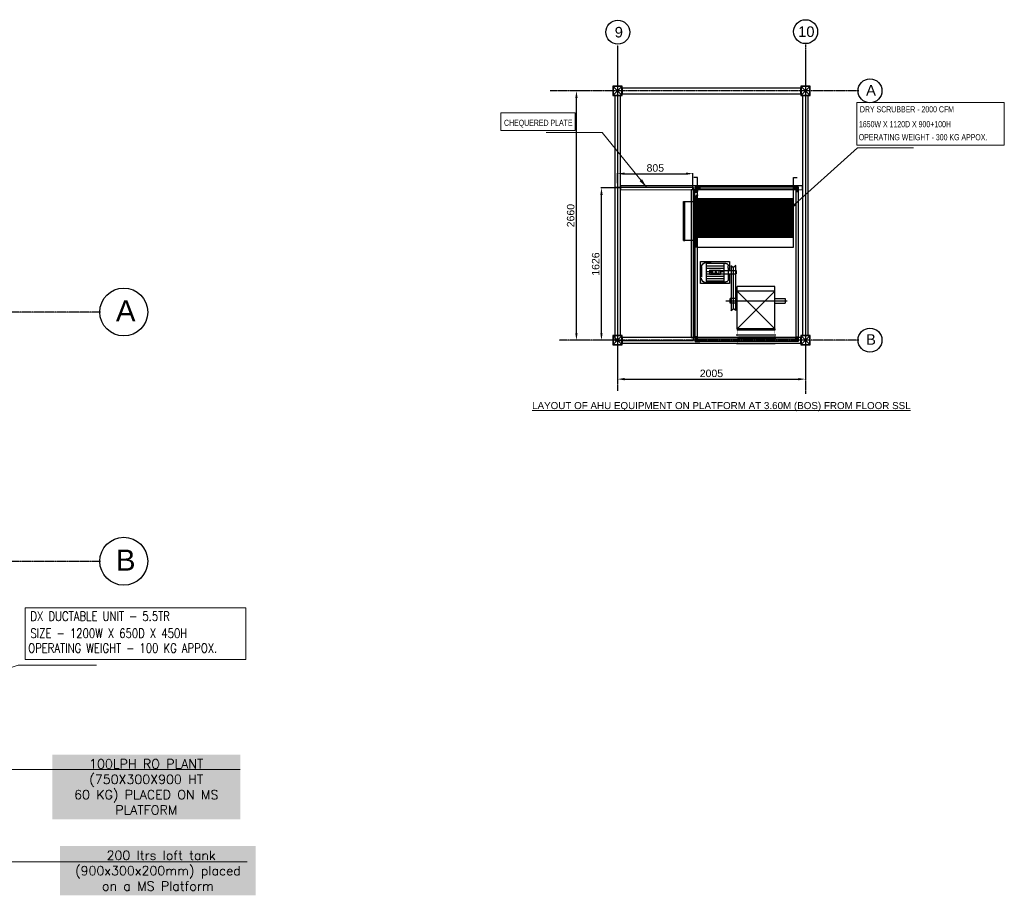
# Model space of a CAD drawing. Header units: millimetres. Extents: x -106827 to 92813, y -35754 to 7831.
# Tile 6 of 150: x -91325 to -80818, y -2242 to 7103. Entities that reach past the tile are written whole.
import ezdxf

# ---------------------------------------------------------------- set-up
doc = ezdxf.new("R2010")
doc.units = ezdxf.units.MM
doc.header["$PDMODE"] = 35
doc.linetypes.add('CENTER2', pattern=[1.125, 0.75, -0.125, 0.125, -0.125])
for name, color, linetype, lineweight in [('2020 HVAC EXHAUST AIR DUCT TEXT', 1, 'Continuous', 13), ('2020 HVAC FRESH AIR GRILLE & DUCT TEXT', 150, 'Continuous', 9), ('2020 HVAC-EQUIPMENT', 20, 'Continuous', 25), ('TEXT', 7, 'Continuous', 5)]:
    doc.layers.add(name, color=color, linetype=linetype, lineweight=lineweight)
doc.layers.add('DIM', color=1, linetype='Continuous')
doc.styles.add('Annotative', font='verdana.ttf')
doc.styles.add('ARIAL', font='arial.ttf')
doc.styles.add('C-ARIAL', font='arial.ttf')
doc.styles.add('HVAC', font='simplex.shx', dxfattribs={"height": 8})
doc.styles.add('ROMANS', font='ARIALN.TTF', dxfattribs={"width": 0.75})
doc.styles.get("Standard").update_dxf_attribs({"font": 'ARIALN.TTF'})
doc.dimstyles.new('S-20', dxfattribs={"dimtxt": 80, "dimasz": 75, "dimexe": 5, "dimexo": 5, "dimgap": 20, "dimtad": 1, "dimdec": 0, "dimzin": 0, "dimdsep": 46, "dimtxsty": 'ARIAL', "dimcen": 0.09, "dimdle": 100, "dimclrd": 8, "dimclre": 8, "dimclrt": 6, "dimadec": 0, "dimazin": 0, "dimtfac": 1, "dimtdec": 0, "dimtofl": 0, "dimtmove": 0, "dimatfit": 3, "dimfxl": 1, "dimtolj": 1, "dimtzin": 0, "dimlwd": -1, "dimarcsym": 0})
doc.dimstyles.new('TFS-Dim', dxfattribs={"dimtxt": 120, "dimasz": 40, "dimexe": 25, "dimexo": 25, "dimgap": 4.5, "dimtad": 1, "dimdec": 0, "dimzin": 0, "dimdsep": 46, "dimtxsty": 'Standard', "dimblk": 'ARCHTICK', "dimcen": 0.09, "dimdle": 2, "dimclrd": 256, "dimclre": 8, "dimadec": 0, "dimazin": 0, "dimtfac": 1, "dimtdec": 0, "dimtofl": 0, "dimtmove": 1, "dimatfit": 3, "dimfxl": 1, "dimtolj": 1, "dimtzin": 0, "dimlwd": -1, "dimlwe": -1, "dimarcsym": 0})

# ---------------------------------------------------------------- blocks, each defined once
blk = doc.blocks.new('_ArchTick')
at = {"color": 0, "linetype": 'ByBlock', "const_width": 0.15}
blk.add_lwpolyline([(-0.5, -0.5), (0.5, 0.5)], dxfattribs=at)
blk = doc.blocks.new('*D594')
at = {"color": 8, "lineweight": -2, "ltscale": 10}
for p, q in [((-84945, 3372), (-84945, 3262)), ((-82941, 3372), (-82941, 3262))]:
    blk.add_line(p, q, dxfattribs=at)
at = {"color": 8, "ltscale": 10}
blk.add_line((-84870, 3267), (-83016, 3267), dxfattribs=at)
at = {"color": 8}
for points in [[(-84870, 3279), (-84870, 3254), (-84945, 3267)], [(-83016, 3254), (-83016, 3279), (-82941, 3267)]]:
    blk.add_solid(points, dxfattribs=at)
at = {"layer": 'Defpoints', "color": 0}
for p in [(-84945, 3377), (-82941, 3377), (-82941, 3267)]:
    blk.add_point(p, dxfattribs=at)
at = {"color": 6, "insert": (-83943, 3328), "char_height": 80, "attachment_point": 5, "style": 'ARIAL'}
blk.add_mtext('\\A1;2005', dxfattribs=at)
blk = doc.blocks.new('*D595')
at = {"color": 8, "lineweight": -2, "ltscale": 10}
for p, q in [((-85301, 6342), (-85389, 6342)), ((-85301, 3682), (-85389, 3682))]:
    blk.add_line(p, q, dxfattribs=at)
at = {"color": 8, "ltscale": 10}
blk.add_line((-85384, 3757), (-85384, 6267), dxfattribs=at)
at = {"color": 8}
for points in [[(-85371, 6267), (-85396, 6267), (-85384, 6342)], [(-85396, 3757), (-85371, 3757), (-85384, 3682)]]:
    blk.add_solid(points, dxfattribs=at)
at = {"layer": 'Defpoints', "color": 0}
for p in [(-85384, 6342), (-85296, 6342), (-85296, 3682)]:
    blk.add_point(p, dxfattribs=at)
at = {"color": 6, "insert": (-85445, 5012), "char_height": 80, "attachment_point": 5, "rotation": 90, "style": 'ARIAL'}
blk.add_mtext('\\A1;2660', dxfattribs=at)
blk = doc.blocks.new('*D596')
at = {"color": 8, "lineweight": -2, "ltscale": 10}
for p, q in [((-84920, 5308), (-85122, 5308)), ((-85077, 3682), (-85122, 3682))]:
    blk.add_line(p, q, dxfattribs=at)
at = {"color": 8, "ltscale": 10}
blk.add_line((-85117, 3757), (-85117, 5233), dxfattribs=at)
at = {"color": 8}
for points in [[(-85104, 5233), (-85129, 5233), (-85117, 5308)], [(-85129, 3757), (-85104, 3757), (-85117, 3682)]]:
    blk.add_solid(points, dxfattribs=at)
at = {"layer": 'Defpoints', "color": 0}
for p in [(-85117, 5308), (-84915, 5308), (-85072, 3682)]:
    blk.add_point(p, dxfattribs=at)
at = {"color": 6, "insert": (-85178, 4495), "char_height": 80, "attachment_point": 5, "rotation": 90, "style": 'ARIAL'}
blk.add_mtext('\\A1;1626', dxfattribs=at)
blk = doc.blocks.new('*D597')
at = {"color": 8, "lineweight": -2, "ltscale": 10}
for p, q in [((-84945, 5359), (-84945, 5464)), ((-84140, 5293), (-84140, 5464))]:
    blk.add_line(p, q, dxfattribs=at)
at = {"color": 8, "ltscale": 10}
blk.add_line((-84870, 5459), (-84215, 5459), dxfattribs=at)
at = {"color": 8}
for points in [[(-84870, 5472), (-84870, 5447), (-84945, 5459)], [(-84215, 5447), (-84215, 5472), (-84140, 5459)]]:
    blk.add_solid(points, dxfattribs=at)
at = {"layer": 'Defpoints', "color": 0}
for p in [(-84140, 5459), (-84945, 5354), (-84140, 5288)]:
    blk.add_point(p, dxfattribs=at)
at = {"color": 6, "insert": (-84542, 5520), "char_height": 80, "attachment_point": 5, "style": 'ARIAL'}
blk.add_mtext('\\A1;805', dxfattribs=at)
blk = doc.blocks.new('A$C48B84A40')
at = {"layer": '2020 HVAC-EQUIPMENT'}
h = blk.add_hatch(color=8, dxfattribs=at)
h.dxf.hatch_style = 1
h.paths.add_polyline_path([(-25, -25), (-25, -50), (0, -50), (0, 0), (-50, 0), (-50, -25)])
at = {"layer": '2020 HVAC-EQUIPMENT', "color": 8}
for p, q in [((-50, 0), (0, 0)), ((-50, -25), (-50, 0)), ((0, 0), (0, -50)), ((-25, -25), (-50, -25)), ((-25, -50), (-25, -25)), ((0, -50), (-25, -50))]:
    blk.add_line(p, q, dxfattribs=at)
blk = doc.blocks.new('DS-3300')
at = {"layer": '2020 HVAC-EQUIPMENT'}
h = blk.add_hatch(dxfattribs=at)
h.set_pattern_fill('ANSI37', color=256, scale=98)
h.set_pattern_definition([(45, (4740.903, 42010.581), (-8.662058, 8.662058), []), (135, (4740.903, 42010.581), (-8.662058, -8.662058), [])])
h.paths.add_polyline_path([(26223, 42216), (26201, 42216), (26201, 41714), (26223, 41714)])
h = blk.add_hatch(dxfattribs=at)
h.set_pattern_fill('ANSI37', color=256, scale=98)
h.set_pattern_definition([(45, (5132.903, 42009.502), (-8.662058, 8.662058), []), (135, (5132.903, 42009.502), (-8.662058, -8.662058), [])])
h.paths.add_polyline_path([(26615, 42214), (26593, 42214), (26593, 41712), (26615, 41712)])
h = blk.add_hatch(dxfattribs=at)
h.set_pattern_fill('ANSI37', color=256, scale=98)
h.set_pattern_definition([(45, (4740.903, 41508.581), (-8.662058, 8.662058), []), (135, (4740.903, 41508.581), (-8.662058, -8.662058), [])])
h.paths.add_polyline_path([(26223, 41714), (26201, 41714), (26201, 41212), (26223, 41212)])
h = blk.add_hatch(dxfattribs=at)
h.set_pattern_fill('ANSI37', color=256, scale=98)
h.set_pattern_definition([(45, (5132.903, 41507.502), (-8.662058, 8.662058), []), (135, (5132.903, 41507.502), (-8.662058, -8.662058), [])])
h.paths.add_polyline_path([(26615, 41712), (26593, 41712), (26593, 41210), (26615, 41210)])
for p, q in [((26743, 42276), (25093, 42276)), ((25093, 42276), (25093, 41176)), ((26718, 42251), (25118, 42251)), ((25118, 42251), (25118, 41201)), ((26718, 41176), (26718, 42276)), ((26718, 41176), (26718, 42276)), ((26743, 41176), (26743, 42251)), ((26743, 41201), (26743, 42251)), ((26843, 42226), (26843, 42266)), ((25499, 42027), (25499, 42137)), ((25549, 42137), (25499, 42137)), ((25524, 41504), (25524, 42159)), ((25549, 42027), (25549, 42137)), ((26098, 41201), (26098, 42226)), ((26098, 42226), (26718, 42226)), ((26201, 42226), (26201, 41201)), ((26201, 42216), (26223, 42216)), ((26201, 42216), (26201, 41714)), ((26223, 42216), (26201, 42216)), ((26223, 42226), (26223, 41201)), ((26223, 42216), (26223, 42226)), ((26223, 41714), (26223, 42216)), ((26233, 42226), (26233, 41201)), ((26233, 42226), (26233, 42216)), ((26233, 42216), (26233, 41714)), ((26583, 42216), (26233, 42216)), ((26583, 42205), (26233, 42205)), ((26583, 42197), (26233, 42197)), ((26583, 42189), (26233, 42189)), ((26583, 42181), (26233, 42181)), ((26583, 42173), (26233, 42173)), ((26583, 42165), (26233, 42165)), ((26583, 42157), (26233, 42157)), ((26583, 42149), (26233, 42149)), ((26583, 42149), (26233, 42149)), ((26583, 42141), (26233, 42141)), ((26283, 42216), (26533, 42216)), ((26583, 42226), (26583, 41201)), ((26593, 42226), (26593, 41201)), ((26593, 42226), (26593, 42214)), ((26593, 42214), (26615, 42214)), ((26593, 42214), (26593, 41712)), ((26615, 42214), (26593, 42214)), ((26615, 42226), (26615, 41201)), ((26615, 42214), (26615, 42226)), ((26615, 41712), (26615, 42214)), ((26718, 42226), (26718, 41201)), ((26718, 42226), (26843, 42226)), ((25127, 42038), (25127, 41627)), ((25139, 42038), (25139, 41637)), ((25159, 42038), (25159, 41615)), ((26583, 42133), (26233, 42133)), ((26583, 42125), (26233, 42125)), ((26583, 42117), (26233, 42117)), ((26583, 42109), (26233, 42109)), ((26583, 42101), (26233, 42101)), ((26583, 42093), (26233, 42093)), ((26583, 42093), (26233, 42093)), ((26583, 42085), (26233, 42085)), ((26583, 42077), (26233, 42077)), ((26583, 42069), (26233, 42069)), ((26583, 42061), (26233, 42061)), ((26583, 42053), (26233, 42053)), ((26583, 42045), (26233, 42045)), ((26583, 42037), (26233, 42037)), ((26583, 42037), (26233, 42037)), ((26583, 42029), (26233, 42029)), ((25226, 42027), (25211, 42027)), ((25211, 42027), (25211, 41623)), ((25226, 42027), (25678, 42027)), ((25226, 42027), (25226, 41623)), ((25226, 42027), (25630, 41623)), ((25226, 41623), (25630, 42027)), ((25630, 42027), (25630, 41623)), ((25678, 42027), (25678, 41623)), ((26583, 42021), (26233, 42021)), ((26583, 42013), (26233, 42013)), ((26583, 42005), (26233, 42005)), ((26583, 41997), (26233, 41997)), ((26583, 41989), (26233, 41989)), ((26583, 41981), (26233, 41981)), ((26583, 41981), (26233, 41981)), ((26583, 41973), (26233, 41973)), ((26583, 41965), (26233, 41965)), ((26583, 41957), (26233, 41957)), ((26583, 41949), (26233, 41949)), ((26583, 41941), (26233, 41941)), ((26583, 41933), (26233, 41933)), ((26583, 41925), (26233, 41925)), ((26583, 41925), (26233, 41925)), ((26583, 41917), (26233, 41917)), ((26583, 41909), (26233, 41909)), ((26583, 41901), (26233, 41901)), ((26583, 41893), (26233, 41893)), ((26583, 41885), (26233, 41885)), ((26583, 41877), (26233, 41877)), ((26583, 41869), (26233, 41869)), ((26583, 41869), (26233, 41869)), ((26583, 41861), (26233, 41861)), ((26583, 41853), (26233, 41853)), ((26583, 41845), (26233, 41845)), ((26583, 41837), (26233, 41837)), ((26583, 41829), (26233, 41829)), ((26583, 41821), (26233, 41821)), ((26201, 41714), (26223, 41714)), ((26201, 41714), (26201, 41212)), ((26223, 41714), (26201, 41714)), ((26223, 41212), (26223, 41714)), ((26583, 41813), (26233, 41813)), ((26583, 41813), (26233, 41813)), ((26583, 41805), (26233, 41805)), ((26583, 41797), (26233, 41797)), ((26583, 41789), (26233, 41789)), ((26583, 41781), (26233, 41781)), ((26583, 41781), (26233, 41781)), ((26583, 41773), (26233, 41773)), ((26583, 41773), (26233, 41773)), ((26583, 41765), (26233, 41765)), ((26583, 41765), (26233, 41765)), ((26583, 41757), (26233, 41757)), ((26583, 41757), (26233, 41757)), ((26583, 41749), (26233, 41749)), ((26583, 41741), (26233, 41741)), ((26583, 41733), (26233, 41733)), ((26583, 41725), (26233, 41725)), ((26233, 41723), (26233, 41713)), ((26233, 41714), (26233, 41212)), ((26583, 41713), (26233, 41713)), ((26283, 41713), (26533, 41713)), ((25226, 41623), (25211, 41623)), ((25226, 41623), (25678, 41623)), ((25423, 41609), (25902, 41609)), ((25423, 41609), (25442, 41584)), ((25499, 41623), (25499, 41549)), ((25499, 41609), (25549, 41609)), ((25549, 41623), (25549, 41549)), ((25813, 41587), (25813, 41612)), ((25850, 41612), (25813, 41612)), ((25850, 41587), (25850, 41612)), ((25902, 41609), (25883, 41584)), ((26583, 41702), (26233, 41702)), ((26583, 41694), (26233, 41694)), ((26583, 41686), (26233, 41686)), ((26583, 41678), (26233, 41678)), ((26583, 41670), (26233, 41670)), ((26583, 41662), (26233, 41662)), ((26583, 41654), (26233, 41654)), ((26583, 41646), (26233, 41646)), ((26583, 41646), (26233, 41646)), ((26583, 41638), (26233, 41638)), ((26583, 41630), (26233, 41630)), ((26583, 41622), (26233, 41622)), ((26583, 41614), (26233, 41614)), ((26593, 41712), (26615, 41712)), ((26593, 41712), (26593, 41210)), ((26615, 41712), (26593, 41712)), ((26615, 41210), (26615, 41712)), ((25423, 41557), (25442, 41584)), ((25900, 41559), (25423, 41559)), ((25442, 41584), (25883, 41584)), ((25499, 41559), (25549, 41559)), ((25499, 41549), (25549, 41549)), ((25711, 41544), (25711, 41234)), ((25812, 41544), (25711, 41544)), ((25727, 41294), (25727, 41504)), ((25778, 41529), (25752, 41529)), ((25877, 41529), (25779, 41529)), ((25813, 41410), (25813, 41584)), ((25850, 41410), (25850, 41584)), ((25944, 41544), (25850, 41544)), ((25875, 41529), (25900, 41529)), ((25902, 41557), (25883, 41584)), ((25926, 41294), (25926, 41504)), ((25944, 41234), (25944, 41544)), ((26583, 41606), (26233, 41606)), ((26583, 41598), (26233, 41598)), ((26583, 41590), (26233, 41590)), ((26583, 41590), (26233, 41590)), ((26583, 41582), (26233, 41582)), ((26583, 41574), (26233, 41574)), ((26583, 41566), (26233, 41566)), ((26583, 41558), (26233, 41558)), ((26583, 41550), (26233, 41550)), ((26583, 41542), (26233, 41542)), ((26583, 41534), (26233, 41534)), ((26583, 41534), (26233, 41534)), ((26583, 41526), (26233, 41526)), ((26583, 41518), (26233, 41518)), ((26583, 41510), (26233, 41510)), ((25926, 41481), (25727, 41481)), ((25738, 41294), (25738, 41481)), ((25764, 41294), (25764, 41481)), ((25789, 41294), (25789, 41481)), ((25808, 41446), (25808, 41329)), ((25854, 41446), (25808, 41446)), ((25814, 41446), (25814, 41481)), ((25820, 41343), (25820, 41431)), ((25820, 41431), (25844, 41431)), ((25824, 41402), (25834, 41403)), ((25824, 41389), (25824, 41402)), ((25834, 41403), (25834, 41389)), ((25839, 41446), (25839, 41481)), ((25844, 41431), (25844, 41343)), ((25854, 41329), (25854, 41446)), ((25875, 41294), (25875, 41481)), ((25900, 41294), (25900, 41481)), ((26583, 41502), (26233, 41502)), ((26583, 41494), (26233, 41494)), ((26583, 41486), (26233, 41486)), ((26583, 41478), (26233, 41478)), ((26583, 41478), (26233, 41478)), ((26583, 41470), (26233, 41470)), ((26583, 41462), (26233, 41462)), ((26583, 41454), (26233, 41454)), ((26583, 41446), (26233, 41446)), ((26583, 41438), (26233, 41438)), ((26583, 41430), (26233, 41430)), ((26583, 41422), (26233, 41422)), ((26583, 41422), (26233, 41422)), ((26583, 41414), (26233, 41414)), ((26583, 41406), (26233, 41406)), ((26583, 41398), (26233, 41398)), ((25718, 41346), (25718, 41294)), ((25935, 41294), (25718, 41294)), ((25854, 41329), (25808, 41329)), ((25817, 41316), (25810, 41316)), ((25814, 41294), (25814, 41329)), ((25844, 41343), (25820, 41343)), ((25834, 41389), (25824, 41389)), ((25839, 41294), (25839, 41329)), ((25935, 41346), (25935, 41294)), ((26583, 41390), (26233, 41390)), ((26583, 41382), (26233, 41382)), ((26583, 41374), (26233, 41374)), ((26583, 41366), (26233, 41366)), ((26583, 41366), (26233, 41366)), ((26583, 41358), (26233, 41358)), ((26583, 41350), (26233, 41350)), ((26583, 41342), (26233, 41342)), ((26583, 41334), (26233, 41334)), ((26583, 41326), (26233, 41326)), ((26583, 41318), (26233, 41318)), ((26583, 41310), (26233, 41310)), ((26583, 41310), (26233, 41310)), ((26583, 41302), (26233, 41302)), ((26583, 41294), (26233, 41294)), ((25118, 41201), (26148, 41201)), ((25711, 41234), (25944, 41234)), ((25888, 41244), (25778, 41244)), ((26098, 41201), (26718, 41201)), ((26105, 41201), (26105, 41186)), ((26110, 41201), (26110, 41186)), ((26201, 41212), (26223, 41212)), ((26201, 41201), (26615, 41201)), ((26583, 41286), (26233, 41286)), ((26583, 41278), (26233, 41278)), ((26583, 41278), (26233, 41278)), ((26583, 41270), (26233, 41270)), ((26583, 41270), (26233, 41270)), ((26583, 41262), (26233, 41262)), ((26583, 41262), (26233, 41262)), ((26583, 41254), (26233, 41254)), ((26583, 41254), (26233, 41254)), ((26583, 41246), (26233, 41246)), ((26583, 41238), (26233, 41238)), ((26583, 41230), (26233, 41230)), ((26583, 41222), (26233, 41222)), ((26233, 41211), (26583, 41211)), ((26593, 41210), (26615, 41210)), ((26643, 41201), (26643, 41186)), ((26648, 41201), (26648, 41186)), ((26658, 41201), (26648, 41201)), ((26648, 41194), (26658, 41194)), ((26658, 41201), (26658, 41194)), ((26668, 41201), (26743, 41201)), ((26668, 41201), (26743, 41201)), ((26718, 41201), (26843, 41201)), ((26843, 41201), (26843, 41161)), ((25093, 41176), (26098, 41176)), ((26105, 41186), (26648, 41186)), ((26112, 41174), (26121, 41178)), ((26121, 41163), (26112, 41168)), ((26121, 41186), (26132, 41186)), ((26121, 41186), (26121, 41178)), ((26121, 41182), (26143, 41182)), ((26143, 41178), (26121, 41178)), ((26143, 41163), (26121, 41163)), ((26132, 41186), (26143, 41186)), ((26143, 41178), (26143, 41186)), ((26152, 41174), (26143, 41178)), ((26143, 41163), (26152, 41168)), ((26171, 41186), (26171, 41066)), ((26584, 41051), (26584, 41186)), ((26584, 41066), (26584, 41186)), ((26594, 41186), (26584, 41186)), ((26584, 41179), (26594, 41179)), ((26594, 41186), (26594, 41179)), ((26648, 41186), (26643, 41186)), ((26684, 41176), (26743, 41176)), ((26693, 41176), (26743, 41176)), ((26171, 41066), (26584, 41066)), ((26171, 41051), (26171, 41066)), ((26171, 41051), (26584, 41051)), ((26584, 41051), (26584, 41066))]:
    blk.add_line(p, q, dxfattribs=at)
at = {"layer": '2020 HVAC-EQUIPMENT', "ltscale": 0.5}
for p, q in [((26098, 41201), (26098, 41176)), ((26684, 41176), (26684, 41201))]:
    blk.add_line(p, q, dxfattribs=at)
at = {"layer": '2020 HVAC-EQUIPMENT'}
for points, const_width in [([(25063, 41942), (25063, 42031)], 1.2), ([(25093, 42027), (25093, 42056)], 1.2), ([(25118, 42056), (25118, 42027), (25124, 42027)], 1.8), ([(25127, 42026), (25139, 42020), (25148, 42027), (25159, 42020), (25168, 42028)], 1.8), ([(25175, 42056), (25175, 42027), (25169, 42027)], 1.8), ([(25063, 42027), (25093, 42027)], 1.2), ([(25063, 41943), (25063, 41615)], 1.2), ([(25066, 42027), (25066, 41624)], 1.2), ([(25211, 42027), (25175, 42027)], 3.05), ([(25176, 41628), (25176, 42019)], 1.87), ([(25063, 41624), (25093, 41624)], 1.2), ([(25093, 41595), (25093, 41624)], 1.2), ([(25118, 41600), (25118, 41624), (25124, 41624)], 1.8), ([(25127, 41625), (25139, 41631), (25148, 41624), (25159, 41631), (25168, 41623)], 1.8), ([(25175, 41600), (25175, 41624), (25169, 41624)], 1.8), ([(25175, 41623), (25211, 41623)], 3.05)]:
    blk.add_lwpolyline(points, dxfattribs=dict(at, const_width=const_width))
for radius in [6.67, 3.33]:
    blk.add_circle((25831, 41358), radius, dxfattribs=at)
for centre, radius, start, end in [((25752, 41504), 25.2, 90, 180), ((25900, 41504), 25.2, 0, 90), ((25768, 41295), 50.5, 180, 269.808), ((25884, 41295), 50.5, 270.192, 0), ((26113, 41171), 3.48, 116.8026, 243.1974), ((26151, 41171), 3.48, 296.8026, 63.1974)]:
    blk.add_arc(centre, radius, start, end, dxfattribs=at)
at = {"layer": '2020 HVAC-EQUIPMENT', "xscale": -1}
blk.add_blockref('A$C48B84A40', (25093, 42276), dxfattribs=at)
at = {"layer": '2020 HVAC-EQUIPMENT'}
blk.add_blockref('A$C48B84A40', (26743, 42276), dxfattribs=at)
at = {"layer": '2020 HVAC-EQUIPMENT', "rotation": 180}
blk.add_blockref('A$C48B84A40', (25093, 41176), dxfattribs=at)
at = {"layer": '2020 HVAC-EQUIPMENT', "xscale": -1, "rotation": 180}
blk.add_blockref('A$C48B84A40', (26743, 41176), dxfattribs=at)
blk.add_blockref('A$C48B84A40', (26743, 41176), dxfattribs=at)

msp = doc.modelspace()

# ---------------------------------------------------------------- linework, layer by layer
at = {"color": 252, "linetype": 'CENTER2'}
for p, q in [((-84945.1, 6832.1), (-84945.1, 3215.3)), ((-82940.5, 6837.6), (-82940.5, 3270.4)), ((-82940.5, 6754.7), (-82940.5, 3110.1)), ((-84945.1, 6719.9), (-84945.1, 3140.8)), ((-82370.1, 6342.3), (-85665.7, 6342.3)), ((-90461.4, 3980.8), (-103214.9, 3980.8)), ((-82370.1, 3682.5), (-85568.5, 3682.5)), ((-90461.4, 1321), (-96162.2, 1321))]:
    msp.add_line(p, q, dxfattribs=at)
at = {"ltscale": 10}
for p, q in [((-84995.1, 6292.3), (-84895.1, 6392.3)), ((-84895.1, 6292.3), (-84995.1, 6392.3)), ((-82990.5, 6292.3), (-82890.5, 6392.3)), ((-82890.5, 6292.3), (-82990.5, 6392.3)), ((-84995.1, 3631.8), (-84895.1, 3731.8)), ((-84895.1, 3631.8), (-84995.1, 3731.8)), ((-82990.5, 3632.5), (-82890.5, 3732.5)), ((-82890.5, 3632.5), (-82990.5, 3732.5))]:
    msp.add_line(p, q, dxfattribs=at)
at = {"color": 4, "ltscale": 10}
for points in [[(-84995.1, 6292.3), (-84895.1, 6292.3), (-84895.1, 6392.3), (-84995.1, 6392.3)], [(-84991.1, 6296.3), (-84899.1, 6296.3), (-84899.1, 6388.3), (-84991.1, 6388.3)], [(-82990.5, 6292.3), (-82890.5, 6292.3), (-82890.5, 6392.3), (-82990.5, 6392.3)], [(-82986.5, 6296.3), (-82894.5, 6296.3), (-82894.5, 6388.3), (-82986.5, 6388.3)], [(-84995.1, 3631.8), (-84895.1, 3631.8), (-84895.1, 3731.8), (-84995.1, 3731.8)], [(-84991.1, 3635.8), (-84899.1, 3635.8), (-84899.1, 3727.8), (-84991.1, 3727.8)], [(-82990.5, 3632.5), (-82890.5, 3632.5), (-82890.5, 3732.5), (-82990.5, 3732.5)], [(-82986.5, 3636.5), (-82894.5, 3636.5), (-82894.5, 3728.5), (-82986.5, 3728.5)]]:
    msp.add_lwpolyline(points, close=True, dxfattribs=at)
at = {"color": 3, "ltscale": 10}
for points in [[(-84895.1, 6372.8), (-84895.1, 6311.8), (-82990.5, 6311.8), (-82990.5, 6372.8)], [(-84975.6, 3731.8), (-84914.6, 3731.8), (-84914.6, 6292.3), (-84975.6, 6292.3)], [(-82971, 3732.5), (-82910, 3732.5), (-82910, 6292.3), (-82971, 6292.3)], [(-84895.1, 3712.3), (-84895.1, 3651.3), (-82990.5, 3651.3), (-82990.5, 3712.3)]]:
    msp.add_lwpolyline(points, close=True, dxfattribs=at)
at = {"color": 2, "ltscale": 10}
msp.add_lwpolyline([(-84975.1, 3678.5), (-84135.6, 3678.5), (-84135.6, 5312.1), (-84975.1, 5312.1)], close=True, dxfattribs=at)
at = {"color": 6, "ltscale": 10}
for points in [[(-84914.6, 5288.2), (-82971, 5288.8), (-82971, 5328.8), (-84914.6, 5328.2)], [(-84119.6, 3712.3), (-84119.9, 5288.4), (-84159.9, 5288.4), (-84159.6, 3712.3)]]:
    msp.add_lwpolyline(points, close=True, dxfattribs=at)
for centre, radius in [((-84942.4, 6969.3), 127.8), ((-82937.8, 6974.9), 127.8), ((-82251, 6343.4), 127.8), ((-90214.5, 3983.1), 255.6), ((-82251, 3683.6), 127.8), ((-90214.5, 1323.3), 255.6)]:
    msp.add_circle(centre, radius)
at = {"layer": '2020 HVAC EXHAUST AIR DUCT TEXT'}
for points in [[(-82390.4, 6217.7), (-80817.7, 6217.7), (-80817.7, 5762.3), (-82390.4, 5762.3)], [(-85398.1, 6109.7), (-86190, 6109.7), (-86190, 5920.2), (-85398.1, 5920.2)]]:
    msp.add_lwpolyline(points, close=True, dxfattribs=at)
at = {"layer": '2020 HVAC FRESH AIR GRILLE & DUCT TEXT'}
msp.add_lwpolyline([(-91266.7, 825.3), (-88910.5, 825.3), (-88910.5, 276), (-91266.7, 276)], close=True, dxfattribs=at)

# ---------------------------------------------------------------- block references
at = {"layer": '2020 HVAC-EQUIPMENT', "lineweight": 5, "xscale": -1, "rotation": 270}
msp.add_blockref('DS-3300', (-125292.5, -21423.2), dxfattribs=at)

# ---------------------------------------------------------------- texts
at = {"color": 3, "style": 'C-ARIAL'}
for s, height, p in [('9', 112.5, (-84975, 6913.2)), ('10', 112.5, (-83018.2, 6918.7)), ('A', 112.5, (-82292.9, 6293.3)), ('A', 225, (-90298.2, 3882.9)), ('B', 112.5, (-82292.9, 3633.5)), ('B', 225, (-90298.2, 1223.1))]:
    msp.add_text(s, height=height, dxfattribs=at).set_placement(p)
at = {"layer": '2020 HVAC FRESH AIR GRILLE & DUCT TEXT', "style": 'HVAC', "width": 0.8}
for s, p in [('DX DUCTABLE UNIT - 5.5TR', (-91210.6, 687.9)), ('SIZE - 1200W X 650D X 450H', (-91210.6, 505.8)), ('OPERATING WEIGHT - 100 KG APPOX.', (-91234.8, 347.4))]:
    msp.add_text(s, height=98.425, dxfattribs=at).set_placement(p)
at = {"layer": '2020 HVAC FRESH AIR GRILLE & DUCT TEXT', "char_height": 98.425, "attachment_point": 4, "style": 'HVAC', "bg_fill": 1, "box_fill_scale": 1.5, "bg_fill_color": 255, "bg_fill_transparency": 0}
for s, insert, width in [('\\pxqc;100LPH RO PLANT (750X300X900 HT\\P60 KG) PLACED ON MS PLATFORM', (-90928.5, -1085.7), 1908.759), ('\\pxqc; 200 ltrs loft tank (900x300x200mm) placed  on a MS Platform ', (-90844.7, -1979.1), 1990.053)]:
    msp.add_mtext(s, dxfattribs=dict(at, insert=insert, width=width))
at = {"layer": 'DIM', "color": 3, "style": 'ROMANS', "width": 0.8}
for s, p in [('DRY SCRUBBER - 2000 CFM', (-82358.5, 6113.9)), ('CHEQUERED PLATE', (-86156.2, 5969.6)), ('1650W X 1120D X 900+100H ', (-82368.7, 5955.2)), ('OPERATING WEIGHT - 300 KG APPOX.', (-82370.6, 5816.2))]:
    msp.add_text(s, height=65, dxfattribs=at).set_placement(p)
at = {"layer": 'TEXT', "color": 6, "insert": (-85856.8, 3022), "char_height": 75, "attachment_point": 1, "style": 'Annotative'}
msp.add_mtext('{\\fArial|b0|i0|c0|p34;\\L\\C7;LAYOUT OF AHU EQUIPMENT ON PLATFORM AT 3.60M (BOS) FROM FLOOR SSL}', dxfattribs=at)

# ---------------------------------------------------------------- dimensions: what is measured, and where the dimension line sits
at = {"ltscale": 10}
for base, p1, p2, picture, middle in [((-85383.9, 6342.3), (-85295.8, 3682.5), (-85295.8, 6342.3), '*D595', (-85444.8, 5012.4)), ((-85116.8, 5308.2), (-85072.3, 3682.5), (-84914.6, 5308.2), '*D596', (-85177.7, 4495.3))]:
    dim = msp.add_linear_dim(base=base, p1=p1, p2=p2, angle=90, dimstyle='S-20', dxfattribs=at)
    dim.commit()
    dim.dimension.update_dxf_attribs({"geometry": picture, "text_midpoint": middle})
for base, p1, p2, picture, middle in [((-84139.9, 5459.1), (-84945.1, 5354.4), (-84139.9, 5288.4), '*D597', (-84542.5, 5520)), ((-82940.5, 3266.8), (-84945.1, 3377.3), (-82940.5, 3377.3), '*D594', (-83942.8, 3327.7))]:
    dim = msp.add_linear_dim(base=base, p1=p1, p2=p2, dimstyle='S-20', dxfattribs=at)
    dim.commit()
    dim.dimension.update_dxf_attribs({"geometry": picture, "text_midpoint": middle})

# ---------------------------------------------------------------- leaders
at = {"layer": '2020 HVAC FRESH AIR GRILLE & DUCT TEXT', "linetype": 'Continuous'}
for points in [[(-84633, 5312.1), (-85110.5, 5897.1), (-85708.2, 5897.1)], [(-83127.9, 5065), (-82383.8, 5735.2), (-81786, 5735.2)], [(-94667, -848.9), (-91341.1, 213.2), (-90504.1, 213.2)], [(-93798.5, -1434.1), (-91508.7, -900.8), (-88970.4, -900.8)], [(-93655, -1884), (-91435, -1884.4), (-88896.7, -1884.4)]]:
    msp.add_leader(points, dimstyle='TFS-Dim', override={"dimasz": 100, "dimtad": 0, "dimclrd": 7, "dimlwd": 5}, dxfattribs=at)

doc.saveas('drawing.dxf')
